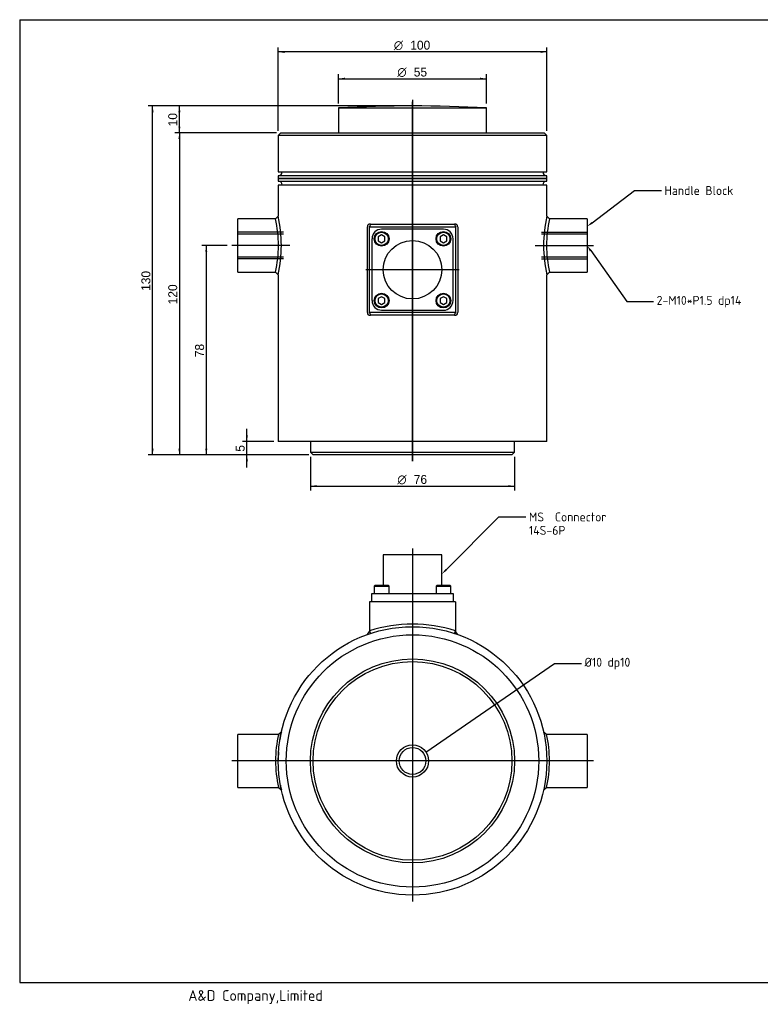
# Model space of a CAD drawing. Header units: millimetres. Extents: x 23 to 537, y 14 to 382.
# Tile 1 of 2: x 23 to 299, y 15 to 382. Entities that reach past the tile are written whole.
import ezdxf
from ezdxf import colors
from ezdxf.entities.mleader import LeaderData, LeaderLine
from ezdxf.enums import TextEntityAlignment as Align
from ezdxf.lldxf.tags import DXFTag
from ezdxf.math import Vec2, Vec3

# ---------------------------------------------------------------- set-up
doc = ezdxf.new("R2010")
doc.units = ezdxf.units.MM
doc.header["$LTSCALE"] = 1.333333
for name, color, linetype in [('A4', 7, 'Continuous'), ('Default', 7, 'Continuous'), ('entry', 7, 'Continuous'), ('보임', 7, 'Continuous'), ('숨겨짐', 7, 'Continuous'), ('중심선', 7, 'Continuous')]:
    doc.layers.add(name, color=color, linetype=linetype)
doc.styles.add('SEACAD_Solid_Edge_ANSI', font='seans.ttf')
doc.styles.add('SEACAD_Solid_Edge_ANSI1_Symbols', font='semeca1.ttf')
tags = doc.linetypes.add('CENTER2', pattern=[28.575, 19.05, -3.175, 3.175, -3.175]).pattern_tags.tags
tags[10:11] = [DXFTag(74, 4), DXFTag(75, 0), DXFTag(340, '0'), DXFTag(46, 0.0), DXFTag(50, 0.0), DXFTag(44, 0.0), DXFTag(45, 0.0)]
tags[8:9] = [DXFTag(74, 4), DXFTag(75, 0), DXFTag(340, '0'), DXFTag(46, 0.0), DXFTag(50, 0.0), DXFTag(44, 0.0), DXFTag(45, 0.0)]
tags[6:7] = [DXFTag(74, 4), DXFTag(75, 0), DXFTag(340, '0'), DXFTag(46, 0.0), DXFTag(50, 0.0), DXFTag(44, 0.0), DXFTag(45, 0.0)]
tags[4:5] = [DXFTag(74, 4), DXFTag(75, 0), DXFTag(340, '0'), DXFTag(46, 0.0), DXFTag(50, 0.0), DXFTag(44, 0.0), DXFTag(45, 0.0)]
tags = doc.linetypes.add('HIDDEN2', pattern=[4.7625, 3.175, -1.5875]).pattern_tags.tags
tags[6:7] = [DXFTag(74, 4), DXFTag(75, 0), DXFTag(340, '0'), DXFTag(46, 0.0), DXFTag(50, 0.0), DXFTag(44, 0.0), DXFTag(45, 0.0)]
tags[4:5] = [DXFTag(74, 4), DXFTag(75, 0), DXFTag(340, '0'), DXFTag(46, 0.0), DXFTag(50, 0.0), DXFTag(44, 0.0), DXFTag(45, 0.0)]
doc.dimstyles.new('AD', dxfattribs={"dimtxt": 3.333333, "dimasz": 2.333333, "dimexe": 1.666667, "dimexo": 1.666667, "dimgap": 0.833333, "dimtad": 1, "dimdec": 7, "dimdsep": 46, "dimtxsty": 'SEACAD_Solid_Edge_ANSI', "dimblk1": '_SE_FILLED', "dimblk2": '_SE_FILLED', "dimsah": 1, "dimcen": 1.666667, "dimazin": 0, "dimtfac": 0.6, "dimtdec": 6, "dimtmove": 0, "dimatfit": 3, "dimfxl": 1, "dimarcsym": 0})

# ---------------------------------------------------------------- blocks, each defined once
blk = doc.blocks.new('SEANNOT_GROUP')
at = {"layer": '중심선', "color": 7, "linetype": 'CENTER2'}
blk.add_line((169.61, 352.2), (169.61, 217.54), dxfattribs=at)
blk = doc.blocks.new('SEANNOT_GROUP1')
at = {"layer": '중심선', "color": 7, "linetype": 'CENTER2'}
blk.add_line((169.61, 185), (169.61, 53.53), dxfattribs=at)
blk = doc.blocks.new('SEANNOT_GROUP2')
at = {"layer": '중심선', "color": 7, "linetype": 'CENTER2'}
blk.add_line((236.95, 105.87), (102.28, 105.87), dxfattribs=at)
blk = doc.blocks.new('SEANNOT_GROUP3')
at = {"layer": '중심선', "color": 7, "linetype": 'CENTER2'}
blk.add_line((169.61, 217.54), (169.61, 322.8), dxfattribs=at)
blk = doc.blocks.new('SEANNOT_GROUP4')
at = {"layer": '중심선', "color": 7, "linetype": 'CENTER2'}
blk.add_line((169.61, 322.94), (169.61, 351.45), dxfattribs=at)
blk = doc.blocks.new('SEANNOT_GROUP5')
at = {"layer": '중심선', "color": 7, "linetype": 'CENTER2'}
blk.add_line((169.61, 319.54), (169.61, 326.2), dxfattribs=at)
blk = doc.blocks.new('SEANNOT_GROUP6')
at = {"layer": '중심선', "color": 7, "linetype": 'CENTER2'}
blk.add_line((187.04, 288.87), (152.19, 288.87), dxfattribs=at)
blk = doc.blocks.new('SEANNOT_GROUP7')
at = {"layer": '중심선', "color": 7, "linetype": 'CENTER2'}
blk.add_line((123.95, 297.87), (102.28, 297.87), dxfattribs=at)
blk = doc.blocks.new('SEANNOT_GROUP8')
at = {"layer": '중심선', "color": 7, "linetype": 'CENTER2'}
blk.add_line((215.28, 297.87), (236.95, 297.87), dxfattribs=at)
blk = doc.blocks.new('_SE_FILLED')
at = {"color": 0}
blk.add_line((0, 0), (-1, 0), dxfattribs=at)
blk.add_solid([(0, 0), (-1, -0.1665), (-1, 0.1665), (0, 0)], dxfattribs=at)
blk = doc.blocks.new('SE')
at = {"layer": '보임', "color": 7, "linetype": 'Continuous'}
for p, q in [((142.11, 349.11), (197.11, 349.11)), ((142.11, 349.11), (142.11, 339.87)), ((197.11, 339.87), (197.11, 349.11)), ((120.61, 339.87), (119.61, 338.87)), ((219.61, 338.87), (119.61, 338.87)), ((119.61, 338.87), (119.61, 325.37)), ((120.61, 339.87), (218.61, 339.87)), ((219.61, 338.87), (218.61, 339.87)), ((219.61, 325.37), (219.61, 338.87)), ((119.61, 325.37), (219.61, 325.37)), ((219.61, 323.87), (119.61, 323.87)), ((119.61, 323.87), (119.61, 322.87)), ((219.61, 322.87), (119.61, 322.87)), ((119.61, 322.87), (119.61, 321.87)), ((119.61, 322.87), (219.61, 322.87)), ((121.11, 325.37), (121.11, 325.27)), ((218.11, 325.27), (218.11, 325.37)), ((219.61, 322.87), (219.61, 323.87)), ((219.61, 321.87), (219.61, 322.87)), ((119.61, 321.87), (219.61, 321.87)), ((219.61, 320.37), (119.61, 320.37)), ((119.61, 320.37), (119.61, 308.77)), ((121.11, 320.47), (121.11, 320.37)), ((218.11, 320.37), (218.11, 320.47)), ((219.61, 308.77), (219.61, 320.37)), ((119.61, 308.77), (118.61, 307.77)), ((220.61, 307.77), (219.61, 308.77)), ((104.61, 287.97), (104.61, 307.77)), ((118.61, 307.77), (104.61, 307.77)), ((152.8, 272.88), (152.8, 304.86)), ((153.61, 304.87), (185.61, 304.87)), ((153.61, 272.87), (153.61, 304.87)), ((153.94, 305.87), (153.62, 304.87)), ((153.94, 305.87), (185.29, 305.87)), ((185.29, 305.87), (185.6, 304.87)), ((185.61, 304.87), (185.61, 272.87)), ((186.43, 304.86), (186.43, 272.88)), ((234.61, 307.77), (220.61, 307.77)), ((234.61, 307.77), (234.61, 287.97)), ((158.11, 301.81), (156.86, 301.09)), ((156.86, 301.09), (156.86, 299.65)), ((181.12, 303.96), (158.11, 303.96)), ((159.36, 301.09), (158.11, 301.81)), ((159.36, 299.65), (159.36, 301.09)), ((181.11, 301.81), (179.86, 301.09)), ((179.86, 301.09), (179.86, 299.65)), ((182.36, 301.09), (181.11, 301.81)), ((182.36, 299.65), (182.36, 301.09)), ((154.52, 300.38), (154.52, 277.37)), ((156.86, 299.65), (158.11, 298.93)), ((158.11, 298.93), (159.36, 299.65)), ((179.86, 299.65), (181.11, 298.93)), ((181.11, 298.93), (182.36, 299.65)), ((184.7, 277.37), (184.7, 300.38)), ((104.61, 287.97), (118.62, 287.97)), ((118.61, 287.97), (119.61, 286.97)), ((119.61, 286.98), (119.61, 224.87)), ((219.61, 286.97), (220.61, 287.97)), ((219.61, 224.87), (219.61, 286.97)), ((220.61, 287.97), (234.61, 287.97)), ((158.11, 278.81), (156.86, 278.09)), ((159.36, 278.09), (158.11, 278.81)), ((181.11, 278.81), (179.86, 278.09)), ((182.36, 278.09), (181.11, 278.81)), ((156.86, 278.09), (156.86, 276.65)), ((156.86, 276.65), (158.11, 275.93)), ((158.11, 275.93), (159.36, 276.65)), ((159.36, 276.65), (159.36, 278.09)), ((179.86, 278.09), (179.86, 276.65)), ((179.86, 276.65), (181.11, 275.93)), ((181.11, 275.93), (182.36, 276.65)), ((182.36, 276.65), (182.36, 278.09)), ((185.61, 272.87), (153.61, 272.87)), ((153.62, 272.87), (153.94, 271.87)), ((185.29, 271.87), (153.94, 271.87)), ((158.11, 273.78), (181.12, 273.78)), ((185.29, 271.87), (185.6, 272.87)), ((219.61, 224.87), (119.61, 224.87)), ((131.61, 224.87), (131.61, 220.87)), ((207.61, 220.87), (207.61, 224.87)), ((131.61, 220.87), (207.61, 220.87)), ((131.61, 220.87), (132.61, 219.87)), ((206.61, 219.87), (207.61, 220.87)), ((206.61, 219.87), (132.61, 219.87))]:
    blk.add_line(p, q, dxfattribs=at)
for centre, radius in [((158.11, 300.37), 2.75), ((158.11, 300.37), 2.45), ((181.11, 300.37), 2.75), ((181.11, 300.37), 2.45), ((169.61, 288.87), 10.9), ((158.11, 277.37), 2.75), ((158.11, 277.37), 2.45), ((181.11, 277.37), 2.75), ((181.11, 277.37), 2.45)]:
    blk.add_circle(centre, radius, dxfattribs=at)
for centre, radius, start, end in [((169.61, -150.13), 500, 86.8471, 93.1529), ((119.71, 325.27), 1.4, 270, 0), ((219.51, 325.27), 1.4, 180, 270), ((119.71, 320.47), 1.4, 0, 90), ((219.51, 320.47), 1.4, 90, 180), ((69.73, 297.87), 51.05, 347.6727, 12.3273), ((269.48, 297.87), 51.05, 167.6706, 192.3294), ((73.54, 297.87), 46.14, 347.611, 12.389), ((153.79, 304.89), 0.995, 81.6888, 181.4802), ((185.43, 304.89), 0.996, 358.5988, 98.2322), ((265.67, 297.87), 46.13, 167.6084, 192.3916), ((158.11, 300.38), 3.58, 90, 180), ((181.12, 300.38), 3.58, 0, 90), ((158.11, 277.37), 3.58, 180, 270), ((181.12, 277.37), 3.59, 270, 0), ((153.79, 272.86), 0.996, 178.5988, 278.2322), ((185.43, 272.86), 0.995, 261.6888, 1.4802)]:
    blk.add_arc(centre, radius, start, end, dxfattribs=at)
at = {"layer": '숨겨짐', "color": 7, "linetype": 'HIDDEN2'}
for p, q in [((121.61, 302.87), (104.61, 302.87)), ((121.61, 302.06), (104.61, 302.06)), ((217.61, 302.87), (234.61, 302.87)), ((234.61, 302.06), (217.61, 302.06)), ((104.61, 293.68), (121.61, 293.68)), ((217.61, 293.68), (234.61, 293.68)), ((121.61, 292.87), (104.61, 292.87)), ((217.61, 292.87), (234.61, 292.87))]:
    blk.add_line(p, q, dxfattribs=at)
blk = doc.blocks.new('SE1')
at = {"layer": '보임', "color": 7, "linetype": 'Continuous'}
for p, q in [((180.51, 182.67), (158.71, 182.67)), ((158.71, 182.67), (158.71, 171.27)), ((180.51, 171.27), (180.51, 182.67)), ((155.66, 171.27), (155.36, 170.97)), ((155.36, 170.97), (160.86, 170.97)), ((155.36, 170.97), (155.36, 168.27)), ((160.56, 171.27), (155.66, 171.27)), ((160.86, 170.97), (160.56, 171.27)), ((160.86, 168.27), (160.86, 170.97)), ((178.66, 171.27), (178.36, 170.97)), ((178.36, 170.97), (183.86, 170.97)), ((178.36, 170.97), (178.36, 168.27)), ((183.56, 171.27), (178.66, 171.27)), ((183.86, 170.97), (183.56, 171.27)), ((183.86, 168.27), (183.86, 170.97)), ((185.61, 165.17), (153.61, 165.17)), ((153.61, 165.17), (153.61, 154.27)), ((154.52, 165.17), (154.52, 168.27)), ((154.52, 168.27), (158.11, 168.27)), ((158.11, 168.27), (181.12, 168.27)), ((181.12, 168.27), (184.7, 168.27)), ((184.7, 168.27), (184.7, 165.17)), ((185.61, 165.17), (185.61, 154.06)), ((153.61, 154.3), (153.61, 154.15)), ((153.61, 154.17), (153.61, 154.06)), ((153.61, 154.15), (153.61, 154.11)), ((153.62, 154.3), (153.94, 153.35)), ((185.29, 153.35), (185.6, 154.3)), ((185.61, 154.3), (185.61, 154.15)), ((185.61, 154.15), (185.61, 154.11)), ((186.43, 152.96), (185.61, 154.11)), ((152.8, 152.96), (153.51, 153.97)), ((104.61, 95.97), (104.61, 115.77)), ((119.69, 115.77), (104.61, 115.77)), ((120.79, 116.65), (119.69, 115.77)), ((219.54, 115.77), (218.43, 116.65)), ((234.61, 115.77), (219.54, 115.77)), ((234.61, 115.77), (234.61, 95.97)), ((104.61, 95.97), (119.69, 95.97)), ((119.69, 95.97), (120.79, 95.08)), ((218.43, 95.08), (219.54, 95.97)), ((219.54, 95.97), (234.61, 95.97))]:
    blk.add_line(p, q, dxfattribs=at)
for radius in [50, 47, 47, 38, 37, 6, 5]:
    blk.add_circle((169.61, 105.87), radius, dxfattribs=at)
for centre, radius, start, end in [((153.07, 154.31), 0.554, 323.0964, 332.9749), ((169.61, 105.87), 51, 71.7173, 108.2827), ((169.61, 105.87), 50, 70.3488, 71.7279), ((164.76, 105.87), 46.14, 167.6113, 192.3887), ((169.61, 105.87), 50, 167.5427, 170.9908), ((174.47, 105.87), 46.14, 347.6109, 12.3891), ((169.61, 105.87), 50, 176.1602, 180.0617), ((169.61, 105.87), 50, 190.3824, 192.4573)]:
    blk.add_arc(centre, radius, start, end, dxfattribs=at)
blk = doc.blocks.new('DMBLK71')
at = {"layer": 'Default', "linetype": 'Continuous'}
for points in [[(72.42, 347.54), (73.2, 347.54), (72.81, 349.87)], [(72.42, 222.2), (72.81, 219.87), (73.2, 222.2)]]:
    blk.add_hatch(color=7, dxfattribs=at).paths.add_polyline_path(points)
at = {"layer": 'Default', "color": 7, "linetype": 'Continuous'}
for p, q in [((167.95, 349.87), (71.15, 349.87)), ((72.81, 219.87), (72.81, 349.87)), ((130.95, 219.87), (71.15, 219.87))]:
    blk.add_line(p, q, dxfattribs=at)
at = {"layer": 'Default', "color": 7, "linetype": 'Continuous', "style": 'SEACAD_Solid_Edge_ANSI'}
blk.add_text('130', height=3.333, rotation=90, dxfattribs=at).set_placement((68.65, 280.97), align=Align.TOP_LEFT)
blk = doc.blocks.new('DMBLK72')
at = {"layer": 'Default', "linetype": 'Continuous'}
for points in [[(92.42, 295.54), (93.2, 295.54), (92.81, 297.87)], [(92.42, 222.2), (92.81, 219.87), (93.2, 222.2)]]:
    blk.add_hatch(color=7, dxfattribs=at).paths.add_polyline_path(points)
at = {"layer": 'Default', "color": 7, "linetype": 'Continuous'}
for p, q in [((100.61, 297.87), (91.15, 297.87)), ((92.81, 297.87), (92.81, 219.87)), ((130.95, 219.87), (91.15, 219.87))]:
    blk.add_line(p, q, dxfattribs=at)
at = {"layer": 'Default', "color": 7, "linetype": 'Continuous', "style": 'SEACAD_Solid_Edge_ANSI'}
blk.add_text('78', height=3.333, rotation=90, dxfattribs=at).set_placement((88.65, 256.27), align=Align.TOP_LEFT)
blk = doc.blocks.new('DMBLK73')
at = {"layer": 'Default', "linetype": 'Continuous'}
for points in [[(121.95, 370.39), (119.61, 370), (121.95, 369.61)], [(217.28, 370.39), (217.28, 369.61), (219.61, 370)]]:
    blk.add_hatch(color=7, dxfattribs=at).paths.add_polyline_path(points)
at = {"layer": 'Default', "color": 7, "linetype": 'Continuous'}
for p, q in [((119.61, 340.54), (119.61, 371.67)), ((219.61, 340.54), (219.61, 371.67)), ((219.61, 370), (119.61, 370))]:
    blk.add_line(p, q, dxfattribs=at)
for s, height, style, p in [('O', 3.33, 'SEACAD_Solid_Edge_ANSI1_Symbols', (162.65, 374.17)), ('100', 3.333, 'SEACAD_Solid_Edge_ANSI', (168.78, 374.17))]:
    blk.add_text(s, height=height, dxfattribs=dict(at, style=style)).set_placement(p, align=Align.TOP_LEFT)
blk = doc.blocks.new('DMBLK74')
at = {"layer": 'Default', "linetype": 'Continuous'}
for points in [[(144.45, 360.39), (142.11, 360), (144.45, 359.61)], [(194.78, 360.39), (194.78, 359.61), (197.11, 360)]]:
    blk.add_hatch(color=7, dxfattribs=at).paths.add_polyline_path(points)
at = {"layer": 'Default', "color": 7, "linetype": 'Continuous'}
for p, q in [((142.11, 350.78), (142.11, 361.67)), ((142.11, 360), (197.11, 360)), ((197.11, 350.78), (197.11, 361.67))]:
    blk.add_line(p, q, dxfattribs=at)
for s, height, style, p in [('O', 3.33, 'SEACAD_Solid_Edge_ANSI1_Symbols', (163.95, 364.17)), ('55', 3.333, 'SEACAD_Solid_Edge_ANSI', (170.08, 364.17))]:
    blk.add_text(s, height=height, dxfattribs=dict(at, style=style)).set_placement(p, align=Align.TOP_LEFT)
blk = doc.blocks.new('DMBLK75')
at = {"layer": 'Default', "linetype": 'Continuous'}
for points in [[(133.95, 207.85), (133.95, 208.63), (131.61, 208.24)], [(205.28, 207.85), (207.61, 208.24), (205.28, 208.63)]]:
    blk.add_hatch(color=7, dxfattribs=at).paths.add_polyline_path(points)
at = {"layer": 'Default', "color": 7, "linetype": 'Continuous'}
for p, q in [((131.61, 219.2), (131.61, 206.58)), ((207.61, 219.2), (207.61, 206.58)), ((131.61, 208.24), (207.61, 208.24))]:
    blk.add_line(p, q, dxfattribs=at)
for s, height, style, p in [('O', 3.33, 'SEACAD_Solid_Edge_ANSI1_Symbols', (163.95, 212.41)), ('76', 3.333, 'SEACAD_Solid_Edge_ANSI', (170.08, 212.41))]:
    blk.add_text(s, height=height, dxfattribs=dict(at, style=style)).set_placement(p, align=Align.TOP_LEFT)
blk = doc.blocks.new('DMBLK76')
at = {"layer": 'Default', "linetype": 'Continuous'}
for points in [[(107.55, 227.2), (107.93, 224.87), (108.32, 227.2)], [(107.55, 217.54), (108.32, 217.54), (107.93, 219.87)]]:
    blk.add_hatch(color=7, dxfattribs=at).paths.add_polyline_path(points)
at = {"layer": 'Default', "color": 7, "linetype": 'Continuous'}
for p, q in [((107.93, 215.2), (107.93, 229.54)), ((117.95, 224.87), (106.27, 224.87)), ((130.95, 219.87), (106.27, 219.87))]:
    blk.add_line(p, q, dxfattribs=at)
at = {"layer": 'Default', "color": 7, "linetype": 'Continuous', "style": 'SEACAD_Solid_Edge_ANSI'}
blk.add_text('5', height=3.33, rotation=90, dxfattribs=at).set_placement((103.77, 221.07), align=Align.TOP_LEFT)
blk = doc.blocks.new('DMBLK77')
at = {"layer": 'Default', "linetype": 'Continuous'}
for points in [[(82.42, 347.54), (83.2, 347.54), (82.81, 349.87)], [(82.42, 342.2), (82.81, 339.87), (83.2, 342.2)]]:
    blk.add_hatch(color=7, dxfattribs=at).paths.add_polyline_path(points)
at = {"layer": 'Default', "color": 7, "linetype": 'Continuous'}
for p, q in [((167.95, 349.87), (81.15, 349.87)), ((82.81, 339.87), (82.81, 349.87)), ((118.95, 339.87), (81.15, 339.87))]:
    blk.add_line(p, q, dxfattribs=at)
at = {"layer": 'Default', "color": 7, "linetype": 'Continuous', "style": 'SEACAD_Solid_Edge_ANSI'}
blk.add_text('10', height=3.333, rotation=90, dxfattribs=at).set_placement((78.65, 342.27), align=Align.TOP_LEFT)
blk = doc.blocks.new('DMBLK78')
at = {"layer": 'Default', "linetype": 'Continuous'}
for points in [[(82.42, 337.54), (83.2, 337.54), (82.81, 339.87)], [(82.42, 222.2), (82.81, 219.87), (83.2, 222.2)]]:
    blk.add_hatch(color=7, dxfattribs=at).paths.add_polyline_path(points)
at = {"layer": 'Default', "color": 7, "linetype": 'Continuous'}
for p, q in [((118.95, 339.87), (81.15, 339.87)), ((82.81, 339.87), (82.81, 219.87)), ((130.95, 219.87), (81.15, 219.87))]:
    blk.add_line(p, q, dxfattribs=at)
at = {"layer": 'Default', "color": 7, "linetype": 'Continuous', "style": 'SEACAD_Solid_Edge_ANSI'}
blk.add_text('120', height=3.333, rotation=90, dxfattribs=at).set_placement((78.65, 275.97), align=Align.TOP_LEFT)

msp = doc.modelspace()

# ---------------------------------------------------------------- linework, layer by layer
at = {"layer": 'A4', "color": 7, "linetype": 'Continuous'}
for p, q in [((23.33333493, 381.99999969), (23.33333493, 23.33333302)), ((23.33333493, 381.99999969), (536.66666827, 381.99999969)), ((23.33333493, 23.33333302), (536.66666827, 23.33333302))]:
    msp.add_line(p, q, dxfattribs=at)

# ---------------------------------------------------------------- block references
at = {"layer": 'Default'}
for name in ['SE', 'SE1']:
    msp.add_blockref(name, (0, 0), dxfattribs=at)
at = {"layer": '중심선'}
for name in ['SEANNOT_GROUP', 'SEANNOT_GROUP4', 'SEANNOT_GROUP5', 'SEANNOT_GROUP3', 'SEANNOT_GROUP7', 'SEANNOT_GROUP8', 'SEANNOT_GROUP6', 'SEANNOT_GROUP1', 'SEANNOT_GROUP2']:
    msp.add_blockref(name, (0, 0), dxfattribs=at)

# ---------------------------------------------------------------- texts
at = {"layer": 'entry', "insert": (86.11497781, 20.48818987), "char_height": 4, "width": 72.5283856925, "attachment_point": 1}
msp.add_mtext('{\\fSolid Edge ANSI|b0||i0||c0|p34;\\C7;\\H4.;\\W1.;A&D Company,Limited}', dxfattribs=at)

# ---------------------------------------------------------------- dimensions: what is measured, and where the dimension line sits
at = {"layer": 'Default', "color": 7, "linetype": 'Continuous'}
dim = msp.add_linear_dim(base=(119.6116775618, 370.0012178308), p1=(219.6116775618, 338.871179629), p2=(119.6116775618, 338.871179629), text='\\A1;%%C <>', dimstyle='AD', dxfattribs=at)
dim.commit()
dim.dimension.update_dxf_attribs({"geometry": 'DMBLK73', "text_midpoint": (169.6116755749, 370.0012178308), "dimtype": 160})
for base, p1, p2, angle, text, picture, middle, dimtype in [((142.1116775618, 360.0012172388), (142.1116775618, 349.1143568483), (197.1116775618, 349.1143568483), 0, '\\A1;%%C <>', 'DMBLK74', (169.6116786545, 360.0012172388), 161), ((72.8131041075, 349.871179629), (132.6116775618, 219.871179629), (169.6116775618, 349.871179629), 90, '\\A1;<>', 'DMBLK71', (72.8131041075, 284.8711772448), 160), ((82.81310647, 349.87117963), (120.61167756, 339.87117963), (169.61167756, 349.87117963), 90, '\\A1;<>', 'DMBLK77', (82.81310647, 344.87117952), 160), ((82.8131064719, 219.871179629), (120.6116775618, 339.871179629), (132.6116775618, 219.871179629), 90, '\\A1;<>', 'DMBLK78', (82.8131064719, 279.8711772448), 160), ((92.8131071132, 219.871179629), (102.278353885, 297.871179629), (132.6116775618, 219.871179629), 90, '\\A1;<>', 'DMBLK72', (92.8131071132, 258.8711800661), 160), ((107.93404829, 224.87117963), (132.61167756, 219.87117963), (119.61167756, 224.87117963), 90, '\\A1;<>', 'DMBLK76', (107.93404829, 222.37117957), 160), ((131.6116775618, 208.241916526), (131.6116775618, 220.871179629), (207.6116775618, 220.871179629), 0, '\\A1;%%C <>', 'DMBLK75', (169.6116775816, 208.241916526), 161)]:
    dim = msp.add_linear_dim(base=base, p1=p1, p2=p2, angle=angle, text=text, dimstyle='AD', dxfattribs=at)
    dim.commit()
    dim.dimension.update_dxf_attribs({"geometry": picture, "text_midpoint": middle, "dimtype": dimtype})

# ---------------------------------------------------------------- leaders
ml = msp.add_multileader_mtext('Standard', dxfattribs=at)
ml.set_content('{\\pxsm0.9;\\fSolid Edge ANSI|b0||i0||c0|p34;\\W1.;Handle Block\\P}', color=256)
ml.set_leader_properties()
ml.build(insert=Vec2(0, 0))
ml.multileader.update_dxf_attribs({"dogleg_length": 10, "arrow_head_size": 2.33333333})
ctx = ml.context
ctx.base_point, ctx.char_height, ctx.arrow_head_size, ctx.landing_gap_size = Vec3(261.4407852, 318.66980384), 3.3333333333, 2.33333333, 1.16666667
notes = []
notes.append((ctx, [(0, (1, 1, 0), (252.27411854, 318.33647051), (1, 0), 10, [(0, [(234.61167517, 304.94066616)], 0, [])])]))
ctx.mtext.insert = Vec3(263.4407852, 320.01815195)
ml = msp.add_multileader_mtext('Standard', dxfattribs=at)
ml.set_content('{\\pxsm0.9;\\fSolid Edge ANSI|b0||i0||c0|p34;\\W1.;2-M10*P1.5 dp14\\P}', color=256)
ml.set_leader_properties()
ml.build(insert=Vec2(0, 0))
ml.multileader.update_dxf_attribs({"dogleg_length": 10, "arrow_head_size": 2.33333333})
ctx = ml.context
ctx.base_point, ctx.char_height, ctx.arrow_head_size, ctx.landing_gap_size = Vec3(258.52765004, 277.32532377), 3.3333333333, 2.33333333, 1.16666667
notes.append((ctx, [(0, (1, 1, 0), (249.36098338, 276.99199044), (1, 0), 10, [(0, [(234.61167517, 297.87117963)], 0, [])])]))
ctx.mtext.insert = Vec3(260.52765004, 279.11076882)
ml = msp.add_multileader_mtext('Standard', dxfattribs=at)
ml.set_content('{\\pxsm0.9;\\fSolid Edge ANSI|b0||i0||c0|p34;\\W1.;MS  Connector\\P14S-6P\\P}', color=256)
ml.set_leader_properties()
ml.build(insert=Vec2(0, 0))
ml.multileader.update_dxf_attribs({"dogleg_length": 10, "arrow_head_size": 2.33333333})
ctx = ml.context
ctx.base_point, ctx.char_height, ctx.arrow_head_size, ctx.landing_gap_size = Vec3(210.97457853, 197.08228541), 3.3333333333, 2.33333333, 1.16666667
notes.append((ctx, [(0, (1, 1, 0), (201.80791186, 196.74895208), (1, 0), 10, [(0, [(180.51167756, 175.467731)], 0, [])])]))
ctx.mtext.insert = Vec3(212.97457853, 198.43063353)
ml = msp.add_multileader_mtext('Standard', dxfattribs=at)
ml.set_content('{\\pxsm0.9;\\fSolid Edge ANSI|b0||i0||c0|p34;\\W1.;%%c10 dp10\\P}', color=256)
ml.set_leader_properties()
ml.set_arrow_properties(name='_SE_FILLED')
ml.build(insert=Vec2(0, 0))
ml.multileader.update_dxf_attribs({"dogleg_length": 10, "arrow_head_size": 2.33333333})
ctx = ml.context
ctx.base_point, ctx.char_height, ctx.arrow_head_size, ctx.landing_gap_size = Vec3(231.68102662, 142.51532878), 3.3333333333, 2.33333333, 1.16666667
notes.append((ctx, [(0, (1, 1, 0), (222.51435996, 142.18199545), (1, 0), 10, [(0, [(174.6116703, 109.18436673)], 0, [])])]))
ctx.mtext.insert = Vec3(233.68102662, 144.30077383)
for ctx, leaders in notes:
    for number, flags, end, landing, length, lines in leaders:
        leader = LeaderData()
        leader.index, (leader.has_last_leader_line, leader.has_dogleg_vector, leader.attachment_direction) = number, flags
        leader.last_leader_point, leader.dogleg_vector, leader.dogleg_length = Vec3(end), Vec3(landing), length
        for number, points, colour, breaks in lines:
            line = LeaderLine()
            line.index, line.vertices, line.color, line.breaks = number, Vec3.list(points), colors.encode_raw_color(colour), breaks
            leader.lines.append(line)
        ctx.leaders.append(leader)

doc.saveas('drawing.dxf')
